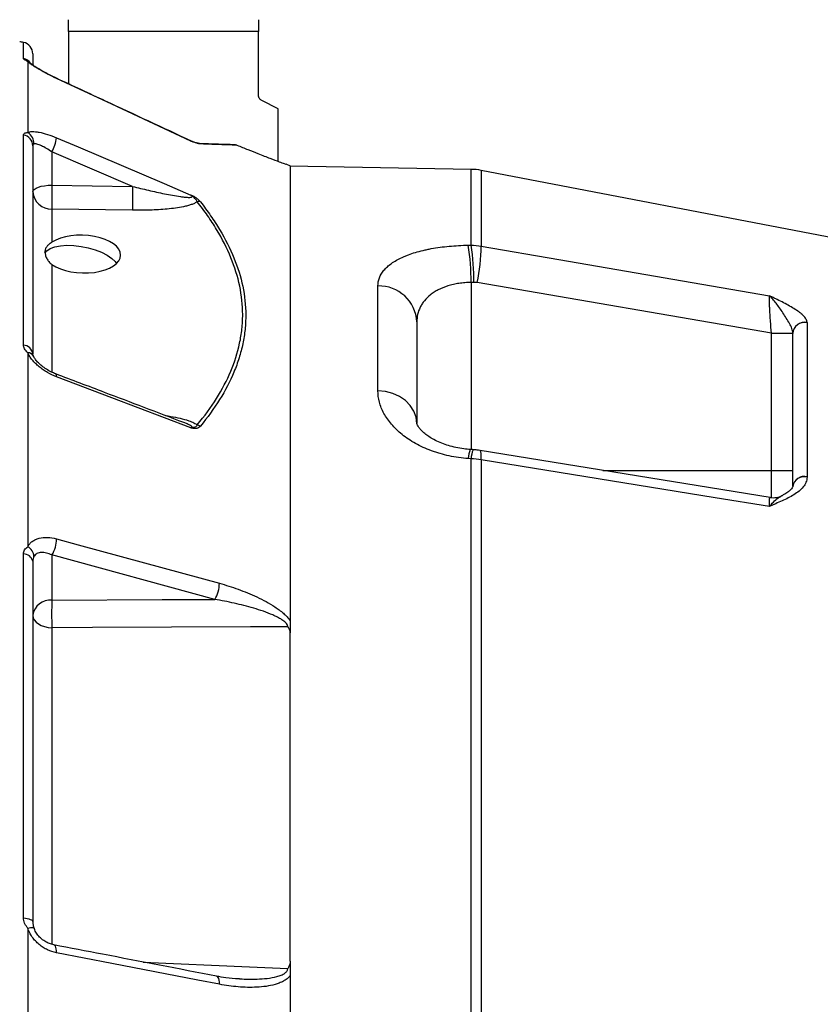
# Model space of a CAD drawing. Header units: millimetres. Extents: x 3 to 2256, y 2 to 1102.
# Tile 11 of 15: x 1694 to 1896, y 605 to 854. Entities that reach past the tile are written whole.
import ezdxf

# ---------------------------------------------------------------- set-up
doc = ezdxf.new("R2010")
doc.units = ezdxf.units.MM

msp = doc.modelspace()

# ---------------------------------------------------------------- linework, layer by layer
at = {"color": 7, "linetype": 'Continuous', "lineweight": 25}
for p, q in [((1753.92, 850.65), (1705.92, 850.65)), ((1705.92, 850.65), (1705.92, 837.44)), ((1753.92, 834.58), (1753.92, 850.65)), ((1696.92, 844.99), (1696.92, 842.29)), ((1695.62, 843.07), (1695.62, 825.12)), ((1702.91, 838.85), (1702.56, 839.02)), ((1758.92, 831.15), (1754.75, 833.24)), ((1758.92, 817.86), (1758.92, 831.15)), ((1694.54, 771.46), (1694.54, 824.53)), ((1696.92, 821.79), (1696.92, 769.17)), ((1701.75, 820.24), (1701.75, 811.87)), ((1722.12, 811.55), (1701.75, 820.24)), ((1761.99, 816.62), (1760.89, 817.13)), ((1807.63, 815.85), (1761.86, 816.65)), ((1905.92, 797.23), (1810.19, 815.59)), ((1701.75, 811.87), (1722.12, 811.55)), ((1722.12, 805.51), (1701.75, 805.83)), ((1701.75, 805.83), (1701.75, 797.44)), ((1806.92, 796.69), (1807.63, 796.7)), ((1784.1, 759.9), (1784.1, 786.39)), ((1883.49, 774.44), (1809.18, 787.24)), ((1793.92, 777.34), (1793.92, 751.69)), ((1892.49, 777.11), (1892.49, 738.18)), ((1883.49, 739.81), (1883.49, 774.44)), ((1883.49, 774.44), (1888.92, 774.44)), ((1888.92, 735.84), (1888.92, 774.39)), ((1695.62, 769.53), (1695.62, 720.51)), ((1883.16, 732.97), (1809.91, 744.83)), ((1807.63, 742.73), (1806.92, 742.78)), ((1807.63, 555.62), (1807.63, 742.73)), ((1810.19, 742.49), (1810.19, 555.62)), ((1883.49, 739.81), (1888.92, 739.81)), ((1888.92, 735.84), (1888.92, 735.83)), ((1694.54, 626.79), (1694.54, 718.7)), ((1696.92, 716.86), (1696.92, 625.72)), ((1701.75, 718.46), (1701.75, 707.03)), ((1742.88, 707.23), (1701.75, 718.46)), ((1695.62, 624.21), (1695.62, 557.24))]:
    msp.add_line(p, q, dxfattribs=at)
at = {"color": 8, "linetype": 'Continuous', "lineweight": 25}
for p, q in [((1694.54, 843.84), (1694.54, 847.93)), ((1702.91, 838.81), (1702.91, 838.85)), ((1807.63, 796.7), (1807.63, 815.85)), ((1810.19, 815.59), (1810.19, 796.46)), ((1701.75, 791.82), (1701.75, 764.6)), ((1807.62, 787.3), (1807.62, 745.07)), ((1840.92, 739.81), (1883.49, 739.81)), ((1883.49, 732.93), (1883.49, 739.81)), ((1701.75, 700.08), (1701.75, 620.13))]:
    msp.add_line(p, q, dxfattribs=at)
at = {"color": 7, "linetype": 'Continuous', "lineweight": 25, "flags": 128}
for points in [[(1736.87, 823), (1716.87, 832.31), (1702.91, 838.81)], [(1702.91, 823.82), (1708.35, 821.5), (1730.09, 812.24), (1736.87, 809.34)], [(1696.92, 810.16), (1697.02, 810.49), (1697.29, 810.8), (1697.73, 811.09), (1698.33, 811.35), (1699.06, 811.56), (1699.89, 811.72), (1700.8, 811.83), (1701.75, 811.87)], [(1699.94, 794.67), (1700.46, 795.3), (1701.32, 795.85), (1702.48, 796.28), (1703.9, 796.55), (1705.52, 796.66), (1707.27, 796.61), (1709.1, 796.4), (1710.92, 796.03), (1712.68, 795.52), (1714.3, 794.89), (1715.71, 794.16), (1716.88, 793.37), (1717.74, 792.54), (1718.07, 792.09)], [(1810.19, 796.46), (1829.83, 793.09), (1882.98, 783.94)], [(1736.87, 750.55), (1716.87, 758.15), (1702.91, 763.45)], [(1793.92, 751.69), (1793.74, 753.28), (1793.18, 754.8), (1792.27, 756.21), (1791.06, 757.45), (1789.57, 758.47), (1787.87, 759.24), (1786.02, 759.72), (1784.1, 759.9)], [(1808.14, 745.03), (1807.97, 745.05), (1807.43, 745.08)], [(1882.98, 730.67), (1869.29, 732.9), (1810.19, 742.49)], [(1702.91, 722.51), (1708.35, 721.02), (1730.09, 715.09), (1744.04, 711.29)], [(1701.75, 707.03), (1729.59, 707.16), (1742.88, 707.23)], [(1696.92, 703.2), (1697.02, 702.61), (1697.29, 702.03), (1697.73, 701.5), (1698.33, 701.03), (1699.06, 700.64), (1699.89, 700.34), (1700.8, 700.15), (1701.75, 700.08)], [(1761.31, 700.33), (1751.94, 700.29), (1711.98, 700.12), (1701.75, 700.08)], [(1694.54, 626.79), (1695.03, 626.73), (1695.49, 626.65), (1695.9, 626.54), (1696.25, 626.41), (1696.54, 626.26), (1696.75, 626.09), (1696.88, 625.91), (1696.92, 625.72)], [(1744.04, 610.02), (1738.6, 611.07), (1716.87, 615.26), (1702.91, 617.95)]]:
    msp.add_lwpolyline(points, dxfattribs=at)
at = {"color": 8, "linetype": 'Continuous', "lineweight": 25, "flags": 128}
for points in [[(1702.91, 763.45), (1702.91, 763.78), (1702.85, 764.02), (1702.75, 764.16), (1702.7, 764.18)], [(1810.19, 742.49), (1810.21, 743.37), (1810.17, 744.05), (1810.1, 744.53), (1809.99, 744.78), (1809.91, 744.83)], [(1695.62, 624.21), (1695.98, 624.29), (1696.3, 624.34), (1696.57, 624.37), (1696.81, 624.37), (1696.99, 624.35), (1697.11, 624.31), (1697.18, 624.25), (1697.19, 624.23)], [(1702.91, 617.95), (1702.91, 618.47), (1702.85, 618.94), (1702.75, 619.34), (1702.61, 619.65), (1702.43, 619.86), (1702.22, 619.97), (1702.2, 619.97)], [(1724.77, 615.63), (1751.69, 614.45), (1761.31, 614.02)], [(1744.04, 610.02), (1744.03, 610.55), (1743.98, 611.03), (1743.88, 611.43), (1743.74, 611.74), (1743.56, 611.95), (1743.35, 612.06), (1743.34, 612.06)]]:
    msp.add_lwpolyline(points, dxfattribs=at)
at = {"color": 7, "linetype": 'Continuous', "lineweight": 25}
for centre, radius, start, end in [((1693.51, 843.03), 5, 78.1058, 89), ((1693.92, 844.99), 3, 0, 78.1058), ((1694.07, 821.71), 2.85, 1.5377, 80.5164), ((1694, 822.37), 3.19, 357.7516, 59.5089), ((1693.03, 825.05), 9.95, 331.1079, 352.9204), ((1739.26, 827.43), 4.99, 245.185, 247.2652), ((1738.4, 820.73), 1.74, 61.244, 87.9215), ((1807.37, 800.85), 15, 79.1425, 89), ((1784.17, 808.85), 82.47, 177.9027, 182.0973), ((1804.54, 808.53), 82.47, 177.9027, 182.0973), ((1701.58, 810.5), 4.67, 184.2201, 272.0086), ((1738.79, 805.88), 1.82, 75.6426, 100.3068), ((1752.75, 787.95), 54.87, 359.325, 9.1673), ((1753.48, 787.96), 54.86, 359.323, 9.1687), ((1755.85, 797.76), 54.36, 348.8417, 358.6332), ((1784.39, 776.85), 9.54, 2.9315, 91.7795), ((1891.87, 774.27), 2.96, 78.0356, 176.7054), ((1891.86, 774.24), 2.94, 77.6326, 177.0934), ((1694.37, 768.9), 2.57, 6.1595, 86.1561), ((1737.93, 749.05), 2.32, 55.6317, 76.6502), ((1891.76, 735.4), 2.87, 75.3045, 171.1951), ((1891.74, 735.35), 2.85, 74.7384, 170.8805), ((1883.92, 737.91), 5, 261.2089, 297.7421), ((1695.5, 722.44), 7.41, 327.4642, 0.4871), ((1694.26, 717.91), 2.94, 2.6158, 62.3415), ((1694.61, 716.33), 2.37, 12.9044, 91.7169), ((1736.63, 711.21), 7.41, 327.447, 0.5764), ((1701.36, 702.56), 4.49, 85.0821, 171.7652), ((1786.14, 703.55), 84.47, 177.6406, 182.3594)]:
    msp.add_arc(centre, radius, start, end, dxfattribs=at)
at = {"color": 8, "linetype": 'Continuous', "lineweight": 25}
for centre, radius, start, end in [((1693.94, 840.9), 3, 35, 78.3402), ((1694.73, 840.79), 2.45, 47.0274, 68.6487), ((1695.61, 767.85), 1.68, 28.2956, 89.6493), ((1812.86, 742.66), 5.95, 155.9365, 178.8311), ((1813.58, 742.61), 5.95, 155.9393, 178.8333)]:
    msp.add_arc(centre, radius, start, end, dxfattribs=at)
at = {"color": 7, "linetype": 'Continuous', "lineweight": 25}
for centre, major_axis, ratio, start_param, end_param in [((1709.5, 794.44), (9.59, -0.31), 0.496838, 3.786981, 8.811345), ((2330.87, 501.65), (3372.81, 0), 0.08573, 1.726351, 1.726564)]:
    msp.add_ellipse(centre, major_axis=major_axis, ratio=ratio, start_param=start_param, end_param=end_param, dxfattribs=at)
for points in [[(1705.92, 850.65), (1705.92, 851.79), (1705.92, 852.81), (1705.92, 853.65)], [(1753.92, 853.65), (1753.92, 852.81), (1753.92, 851.78), (1753.92, 850.65)], [(1738.47, 822.47), (1742.5, 822.33), (1745.6, 822.22), (1747.57, 822.15)], [(1747.57, 822.15), (1747.88, 822.14), (1748.19, 822.08), (1748.49, 821.95)], [(1807.63, 796.7), (1808.49, 796.69), (1809.35, 796.62), (1810.19, 796.46)], [(1809.18, 787.24), (1808.9, 787.29), (1808.61, 787.31), (1808.33, 787.31)], [(1892.49, 777.16), (1892.49, 777.15), (1892.49, 777.13), (1892.49, 777.11)], [(1888.92, 774.39), (1888.92, 774.41), (1888.92, 774.42), (1888.92, 774.44)], [(1810.19, 742.49), (1809.35, 742.62), (1808.49, 742.7), (1807.63, 742.73)], [(1892.49, 738.18), (1892.49, 738.15), (1892.49, 738.13), (1892.49, 738.1)], [(1761.92, 701.8), (1761.92, 701.3), (1761.92, 700.31), (1761.92, 699.3), (1761.92, 698.8)], [(1761.92, 615.84), (1761.92, 615.24), (1761.92, 614.03), (1761.92, 612.83), (1761.92, 612.23)]]:
    msp.add_open_spline(points, degree=3, dxfattribs=at)
for points, knots in [([(1695.62, 843.07), (1695.47, 843.17), (1695.33, 843.25), (1695.07, 843.41), (1694.95, 843.48), (1694.75, 843.6), (1694.68, 843.66), (1694.57, 843.76), (1694.54, 843.8), (1694.54, 843.84)], [0, 0, 0, 0, 0.25, 0.25, 0.5, 0.5, 0.75, 0.75, 1, 1, 1, 1]), ([(1702.91, 838.81), (1702.13, 839.17), (1701.37, 839.55), (1700.25, 840.12), (1699.88, 840.32), (1699.18, 840.71), (1698.84, 840.9), (1698.2, 841.27), (1697.89, 841.46), (1697.3, 841.83), (1697.03, 842), (1696.54, 842.34), (1696.32, 842.5), (1695.93, 842.8), (1695.76, 842.94), (1695.62, 843.07)], [0, 0, 0, 0, 0.25, 0.25, 0.375, 0.375, 0.5, 0.5, 0.625, 0.625, 0.75, 0.75, 0.875, 0.875, 1, 1, 1, 1]), ([(1696.42, 842.57), (1696.39, 842.59), (1696.3, 842.68), (1696.26, 842.72), (1696.28, 842.7), (1696.28, 842.7)], [0, 0, 0, 0, 0.2547768, 0.9984124, 1, 1, 1, 1]), ([(1701.66, 839.45), (1701.17, 839.69), (1700.21, 840.18), (1698.95, 840.88), (1697.87, 841.53), (1697.1, 842.04), (1696.58, 842.42), (1696.46, 842.53), (1696.4, 842.58)], [0, 0, 0, 0, 0.201911, 0.399455, 0.570217, 0.749501, 0.884728, 1, 1, 1, 1]), ([(1702.91, 838.85), (1702.49, 839.05), (1702.06, 839.24), (1701.66, 839.45), (1701.66, 839.45)], [0, 0, 0, 0, 0.999983, 1, 1, 1, 1]), ([(1737.14, 822.91), (1729.85, 826.31), (1718.44, 831.63), (1707.02, 836.93), (1702.91, 838.85)], [0, 0, 0, 0, 0.639597, 1, 1, 1, 1]), ([(1754.75, 833.24), (1754.66, 833.28), (1754.57, 833.34), (1754.4, 833.48), (1754.31, 833.56), (1754.15, 833.78), (1754.07, 833.91), (1753.96, 834.21), (1753.92, 834.39), (1753.92, 834.58)], [0, 0, 0, 0, 0.25, 0.25, 0.5, 0.5, 0.75, 0.75, 1, 1, 1, 1]), ([(1694.54, 824.53), (1694.54, 824.61), (1694.57, 824.7), (1694.68, 824.85), (1694.75, 824.91), (1694.95, 825.02), (1695.07, 825.06), (1695.33, 825.11), (1695.47, 825.13), (1695.62, 825.12)], [0, 0, 0, 0, 0.25, 0.25, 0.5, 0.5, 0.75, 0.75, 1, 1, 1, 1]), ([(1695.62, 825.12), (1695.76, 825.21), (1695.93, 825.27), (1696.32, 825.36), (1696.54, 825.39), (1697.04, 825.4), (1697.31, 825.39), (1697.88, 825.33), (1698.19, 825.29), (1699.17, 825.1), (1699.87, 824.92), (1701.37, 824.44), (1702.13, 824.15), (1702.91, 823.82)], [0, 0, 0, 0, 0.125, 0.125, 0.25, 0.25, 0.375, 0.375, 0.5, 0.5, 0.75, 0.75, 1, 1, 1, 1]), ([(1697.19, 822.25), (1697.11, 822.22), (1697.04, 822.15), (1696.95, 821.99), (1696.92, 821.89), (1696.92, 821.79)], [0, 0, 0, 0, 0.5, 0.5, 1, 1, 1, 1]), ([(1701.75, 820.24), (1701.28, 820.56), (1700.82, 820.85), (1699.92, 821.39), (1699.49, 821.62), (1698.88, 821.9), (1698.68, 821.98), (1698.31, 822.12), (1698.13, 822.18), (1697.81, 822.26), (1697.66, 822.28), (1697.4, 822.29), (1697.29, 822.28), (1697.19, 822.25)], [0, 0, 0, 0, 0.25, 0.25, 0.5, 0.5, 0.625, 0.625, 0.75, 0.75, 0.875, 0.875, 1, 1, 1, 1]), ([(1739.24, 822.26), (1739.13, 822.26), (1739.01, 822.27), (1738.7, 822.34), (1738.51, 822.38), (1738.11, 822.51), (1737.88, 822.58), (1737.51, 822.72), (1737.39, 822.78), (1737.13, 822.88), (1737, 822.94), (1736.87, 823)], [0, 0, 0, 0, 0.25, 0.25, 0.5, 0.5, 0.75, 0.75, 0.875, 0.875, 1, 1, 1, 1]), ([(1738.47, 822.47), (1738.41, 822.47), (1738.34, 822.48), (1738.14, 822.53), (1738.02, 822.57), (1737.73, 822.67), (1737.57, 822.74), (1737.32, 822.83), (1737.24, 822.87), (1737.06, 822.93), (1736.97, 822.96), (1736.87, 823)], [0, 0, 0, 0, 0.25, 0.25, 0.5, 0.5, 0.75, 0.75, 0.875, 0.875, 1, 1, 1, 1]), ([(1748.49, 821.95), (1748, 821.97), (1747.44, 821.99), (1746.17, 822.03), (1745.46, 822.05), (1743.91, 822.1), (1743.06, 822.13), (1741.24, 822.19), (1740.27, 822.22), (1739.24, 822.26)], [0, 0, 0, 0, 0.25, 0.25, 0.5, 0.5, 0.75, 0.75, 1, 1, 1, 1]), ([(1748.49, 821.95), (1749.42, 821.57), (1751.31, 820.81), (1754.17, 819.67), (1756.95, 818.6), (1759.2, 817.75), (1760.51, 817.27), (1761.03, 817.08), (1760.9, 817.12), (1760.89, 817.13)], [0, 0, 0, 0, 0.128935, 0.259687, 0.444517, 0.635528, 0.807648, 0.985142, 1, 1, 1, 1]), ([(1761.92, 816.65), (1761.92, 816.65), (1761.92, 816.01), (1761.92, 813.46), (1761.92, 811.55), (1761.92, 806.49), (1761.92, 803.33), (1761.92, 795.81), (1761.92, 791.44), (1761.92, 781.55), (1761.92, 776.03), (1761.92, 763.9), (1761.92, 757.28), (1761.92, 743.05), (1761.92, 735.43), (1761.92, 719.28), (1761.92, 710.74), (1761.92, 701.8)], [0, 0, 0, 0, 0.125, 0.125, 0.25, 0.25, 0.375, 0.375, 0.5, 0.5, 0.625, 0.625, 0.75, 0.75, 0.875, 0.875, 1, 1, 1, 1]), ([(1722.12, 811.55), (1723.46, 811.21), (1724.81, 810.88), (1727.5, 810.25), (1728.85, 809.95), (1730.86, 809.54), (1731.53, 809.41), (1732.86, 809.17), (1733.53, 809.06), (1734.52, 808.92), (1734.85, 808.88), (1735.5, 808.81), (1735.82, 808.78), (1736.29, 808.77), (1736.44, 808.77), (1736.74, 808.79), (1736.88, 808.8), (1737.04, 808.86), (1737.09, 808.89), (1737.15, 808.96), (1737.16, 809), (1737.13, 809.1), (1737.09, 809.15), (1736.99, 809.25), (1736.94, 809.3), (1736.87, 809.34)], [0, 0, 0, 0, 0.25, 0.25, 0.5, 0.5, 0.625, 0.625, 0.75, 0.75, 0.8125, 0.8125, 0.875, 0.875, 0.90625, 0.90625, 0.9375, 0.9375, 0.953125, 0.953125, 0.96875, 0.96875, 0.984375, 0.984375, 1, 1, 1, 1]), ([(1739.24, 807.64), (1739.13, 807.78), (1739, 807.92), (1738.77, 808.14), (1738.69, 808.21), (1738.51, 808.36), (1738.41, 808.44), (1738.21, 808.59), (1738.1, 808.66), (1737.87, 808.81), (1737.76, 808.88), (1737.51, 809.02), (1737.39, 809.09), (1737.13, 809.22), (1737, 809.28), (1736.87, 809.34)], [0, 0, 0, 0, 0.25, 0.25, 0.375, 0.375, 0.5, 0.5, 0.625, 0.625, 0.75, 0.75, 0.875, 0.875, 1, 1, 1, 1]), ([(1738.47, 807.67), (1738.41, 807.79), (1738.34, 807.92), (1738.14, 808.2), (1738.02, 808.34), (1737.73, 808.63), (1737.57, 808.78), (1737.32, 809), (1737.24, 809.07), (1737.06, 809.21), (1736.97, 809.28), (1736.87, 809.34)], [0, 0, 0, 0, 0.25, 0.25, 0.5, 0.5, 0.75, 0.75, 0.875, 0.875, 1, 1, 1, 1]), ([(1738.47, 807.67), (1738.26, 807.52), (1738.02, 807.39), (1737.5, 807.14), (1737.21, 807.03), (1736.61, 806.83), (1736.3, 806.73), (1735.66, 806.57), (1735.34, 806.49), (1734.34, 806.28), (1733.66, 806.16), (1732.27, 805.97), (1731.56, 805.88), (1729.41, 805.68), (1727.97, 805.59), (1725.06, 805.5), (1723.59, 805.49), (1722.12, 805.51)], [0, 0, 0, 0, 0.0625, 0.0625, 0.125, 0.125, 0.1875, 0.1875, 0.25, 0.25, 0.375, 0.375, 0.5, 0.5, 0.75, 0.75, 1, 1, 1, 1]), ([(1738.47, 751.31), (1742.1, 755.7), (1744.96, 760.21), (1747.9, 767.17), (1748.65, 769.52), (1749.41, 773.1), (1749.61, 774.3), (1749.86, 776.73), (1749.93, 777.94), (1749.93, 783.98), (1748.9, 788.77), (1745.98, 795.92), (1744.77, 798.29), (1742.63, 801.84), (1741.87, 803.01), (1740.24, 805.35), (1739.38, 806.51), (1738.47, 807.67)], [0, 0, 0, 0, 0.25, 0.25, 0.375, 0.375, 0.4375, 0.4375, 0.5, 0.5, 0.75, 0.75, 0.875, 0.875, 0.9375, 0.9375, 1, 1, 1, 1]), ([(1739.24, 807.64), (1740.15, 806.48), (1741.01, 805.32), (1742.63, 802.98), (1743.4, 801.8), (1745.53, 798.25), (1746.74, 795.87), (1749.66, 788.72), (1750.69, 783.91), (1750.7, 777.86), (1750.64, 776.65), (1750.4, 774.22), (1750.21, 773.01), (1749.71, 770.6), (1749.39, 769.4), (1748.64, 767.01), (1748.21, 765.82), (1745.75, 759.94), (1742.87, 755.39), (1739.24, 750.96)], [0, 0, 0, 0, 0.0625, 0.0625, 0.125, 0.125, 0.25, 0.25, 0.5, 0.5, 0.5625, 0.5625, 0.625, 0.625, 0.6875, 0.6875, 0.75, 0.75, 1, 1, 1, 1]), ([(1701.75, 797.44), (1701.45, 797.24), (1701.19, 797.06), (1700.86, 796.78), (1700.76, 796.69), (1700.57, 796.5), (1700.49, 796.4), (1700.26, 796.1), (1700.15, 795.9), (1700.04, 795.57), (1700.02, 795.45), (1699.98, 795.21), (1699.97, 795.09), (1699.97, 794.72), (1700.01, 794.45), (1700.12, 794.05), (1700.17, 793.91), (1700.28, 793.63), (1700.34, 793.49), (1700.57, 793.07), (1700.75, 792.8), (1701.19, 792.28), (1701.45, 792.04), (1701.75, 791.82)], [0, 0, 0, 0, 0.125, 0.125, 0.1875, 0.1875, 0.25, 0.25, 0.375, 0.375, 0.4375, 0.4375, 0.5, 0.5, 0.625, 0.625, 0.6875, 0.6875, 0.75, 0.75, 0.875, 0.875, 1, 1, 1, 1]), ([(1784.1, 786.39), (1784.1, 787.09), (1784.22, 787.78), (1784.72, 789.1), (1785.1, 789.74), (1785.87, 790.66), (1786.15, 790.96), (1786.79, 791.54), (1787.14, 791.82), (1788.28, 792.64), (1789.16, 793.14), (1790.43, 793.73), (1790.69, 793.84), (1791.23, 794.06), (1791.51, 794.17), (1792.35, 794.49), (1792.94, 794.68), (1794.17, 795.05), (1794.81, 795.22), (1795.82, 795.46), (1796.16, 795.54), (1796.85, 795.68), (1797.21, 795.75), (1799.01, 796.08), (1800.51, 796.29), (1802.85, 796.5), (1803.65, 796.56), (1805.27, 796.65), (1806.09, 796.68), (1806.92, 796.69)], [0, 0, 0, 0, 0.125, 0.125, 0.25, 0.25, 0.3125, 0.3125, 0.375, 0.375, 0.5, 0.5, 0.53125, 0.53125, 0.5625, 0.5625, 0.625, 0.625, 0.6875, 0.6875, 0.71875, 0.71875, 0.75, 0.75, 0.875, 0.875, 0.9375, 0.9375, 1, 1, 1, 1]), ([(1807.62, 787.3), (1807.09, 787.29), (1806.57, 787.26), (1805.56, 787.17), (1805.06, 787.11), (1804.08, 786.96), (1803.61, 786.87), (1802.68, 786.65), (1802.22, 786.53), (1800.89, 786.12), (1800.08, 785.79), (1798.98, 785.23), (1798.63, 785.03), (1797.96, 784.61), (1797.64, 784.39), (1796.75, 783.69), (1796.25, 783.2), (1795.6, 782.41), (1795.41, 782.14), (1795.05, 781.59), (1794.89, 781.3), (1794.47, 780.43), (1794.26, 779.83), (1793.99, 778.61), (1793.92, 777.98), (1793.92, 777.34)], [0, 0, 0, 0, 0.0625, 0.0625, 0.125, 0.125, 0.1875, 0.1875, 0.25, 0.25, 0.375, 0.375, 0.4375, 0.4375, 0.5, 0.5, 0.625, 0.625, 0.6875, 0.6875, 0.75, 0.75, 0.875, 0.875, 1, 1, 1, 1]), ([(1883.49, 774.44), (1883.4, 775.47), (1883.33, 776.48), (1883.24, 777.71), (1883.22, 777.95), (1883.19, 778.43), (1883.18, 778.67), (1883.14, 779.36), (1883.11, 779.8), (1883.06, 780.65), (1883.04, 781.06), (1883.01, 781.8), (1883, 782.15), (1882.99, 782.62), (1882.98, 782.77), (1882.98, 783.05), (1882.98, 783.19), (1882.97, 783.56), (1882.98, 783.77), (1882.98, 783.94)], [0, 0, 0, 0, 0.25, 0.25, 0.3125, 0.3125, 0.375, 0.375, 0.5, 0.5, 0.625, 0.625, 0.75, 0.75, 0.8125, 0.8125, 0.875, 0.875, 1, 1, 1, 1]), ([(1892.49, 777.16), (1892.48, 777.45), (1892.38, 777.74), (1892.05, 778.34), (1891.81, 778.64), (1891.36, 779.09), (1891.2, 779.24), (1890.85, 779.54), (1890.66, 779.69), (1890.08, 780.12), (1889.64, 780.41), (1888.72, 780.98), (1888.23, 781.26), (1887.22, 781.81), (1886.7, 782.08), (1885.64, 782.62), (1885.1, 782.88), (1884.3, 783.28), (1884.04, 783.41), (1883.64, 783.61), (1883.51, 783.68), (1883.24, 783.81), (1883.11, 783.88), (1882.98, 783.94)], [0, 0, 0, 0, 0.125, 0.125, 0.25, 0.25, 0.3125, 0.3125, 0.375, 0.375, 0.5, 0.5, 0.625, 0.625, 0.75, 0.75, 0.875, 0.875, 0.9375, 0.9375, 0.96875, 0.96875, 1, 1, 1, 1]), ([(1888.92, 774.44), (1888.91, 774.82), (1888.81, 775.22), (1888.5, 776.06), (1888.28, 776.5), (1887.8, 777.39), (1887.53, 777.84), (1886.98, 778.73), (1886.69, 779.17), (1886.12, 780.05), (1885.82, 780.47), (1885.25, 781.29), (1884.96, 781.68), (1884.39, 782.42), (1884.1, 782.77), (1883.68, 783.24), (1883.54, 783.39), (1883.26, 783.68), (1883.12, 783.81), (1882.98, 783.94)], [0, 0, 0, 0, 0.125, 0.125, 0.25, 0.25, 0.375, 0.375, 0.5, 0.5, 0.625, 0.625, 0.75, 0.75, 0.875, 0.875, 0.9375, 0.9375, 1, 1, 1, 1]), ([(1695.62, 769.53), (1695.47, 769.7), (1695.33, 769.86), (1695.07, 770.19), (1694.95, 770.35), (1694.75, 770.67), (1694.68, 770.83), (1694.57, 771.15), (1694.54, 771.3), (1694.54, 771.46)], [0, 0, 0, 0, 0.25, 0.25, 0.5, 0.5, 0.75, 0.75, 1, 1, 1, 1]), ([(1702.91, 763.45), (1702.13, 763.75), (1701.37, 764.11), (1700.25, 764.76), (1699.88, 764.99), (1699.18, 765.47), (1698.84, 765.73), (1698.2, 766.26), (1697.89, 766.53), (1697.3, 767.11), (1697.03, 767.41), (1696.54, 768), (1696.32, 768.3), (1695.93, 768.92), (1695.76, 769.23), (1695.62, 769.53)], [0, 0, 0, 0, 0.25, 0.25, 0.375, 0.375, 0.5, 0.5, 0.625, 0.625, 0.75, 0.75, 0.875, 0.875, 1, 1, 1, 1]), ([(1697.1, 768.65), (1697.06, 768.73), (1696.97, 768.93), (1696.92, 769.14), (1696.93, 769.15), (1696.93, 769.15)], [0, 0, 0, 0, 0.20421, 0.569745, 1, 1, 1, 1]), ([(1702.71, 764.19), (1702.34, 764.34), (1701.54, 764.66), (1700.33, 765.34), (1699.22, 766.14), (1698.29, 766.99), (1697.62, 767.76), (1697.23, 768.35), (1697.14, 768.58), (1697.11, 768.65)], [0, 0, 0, 0, 0.151486, 0.330626, 0.50685, 0.65833, 0.8151, 0.94481, 1, 1, 1, 1]), ([(1735.07, 751.89), (1728.4, 754.42), (1717.61, 758.52), (1706.82, 762.62), (1702.71, 764.18)], [0, 0, 0, 0, 0.618735, 1, 1, 1, 1]), ([(1806.92, 742.78), (1805.27, 742.9), (1803.66, 743.12), (1801.33, 743.63), (1800.56, 743.82), (1799.42, 744.15), (1799.05, 744.26), (1798.31, 744.51), (1797.94, 744.64), (1796.16, 745.3), (1794.83, 745.92), (1792.97, 746.96), (1792.37, 747.32), (1791.23, 748.08), (1790.7, 748.48), (1789.19, 749.69), (1788.3, 750.55), (1786.76, 752.35), (1786.13, 753.27), (1785.37, 754.67), (1785.14, 755.14), (1784.76, 756.09), (1784.6, 756.57), (1784.22, 758.01), (1784.1, 758.96), (1784.1, 759.9)], [0, 0, 0, 0, 0.125, 0.125, 0.1875, 0.1875, 0.21875, 0.21875, 0.25, 0.25, 0.375, 0.375, 0.4375, 0.4375, 0.5, 0.5, 0.625, 0.625, 0.75, 0.75, 0.8125, 0.8125, 0.875, 0.875, 1, 1, 1, 1]), ([(1738.47, 751.31), (1738.41, 751.19), (1738.34, 751.08), (1738.14, 750.89), (1738.02, 750.81), (1737.73, 750.7), (1737.57, 750.66), (1737.32, 750.61), (1737.24, 750.6), (1737.06, 750.57), (1736.97, 750.55), (1736.87, 750.55)], [0, 0, 0, 0, 0.25, 0.25, 0.5, 0.5, 0.75, 0.75, 0.875, 0.875, 1, 1, 1, 1]), ([(1807.44, 745.09), (1806.89, 745.14), (1805.65, 745.23), (1803.78, 745.57), (1801.9, 746.05), (1800.15, 746.67), (1798.58, 747.37), (1797.23, 748.14), (1796.11, 748.93), (1795.21, 749.72), (1794.6, 750.4), (1794.19, 751), (1793.98, 751.44), (1793.93, 751.66), (1793.92, 751.68), (1793.92, 751.69)], [0, 0, 0, 0, 0.057399, 0.130116, 0.203035, 0.273844, 0.349746, 0.423514, 0.496539, 0.575823, 0.652381, 0.729735, 0.818409, 0.908241, 1, 1, 1, 1]), ([(1739.24, 750.96), (1739.13, 750.83), (1739.01, 750.72), (1738.7, 750.53), (1738.51, 750.46), (1738.11, 750.38), (1737.88, 750.36), (1737.51, 750.4), (1737.39, 750.42), (1737.13, 750.47), (1737, 750.51), (1736.87, 750.55)], [0, 0, 0, 0, 0.25, 0.25, 0.5, 0.5, 0.75, 0.75, 0.875, 0.875, 1, 1, 1, 1]), ([(1809.9, 744.82), (1809.64, 744.86), (1809.06, 744.97), (1808.47, 744.99), (1808.14, 745)], [0, 0, 0, 0, 0.4452405, 1, 1, 1, 1]), ([(1892.49, 738.1), (1892.48, 737.88), (1892.46, 737.66), (1892.36, 737.22), (1892.3, 737.01), (1892.05, 736.39), (1891.81, 736), (1891.22, 735.26), (1890.86, 734.91), (1890.08, 734.26), (1889.65, 733.95), (1888.72, 733.38), (1888.23, 733.12), (1887.22, 732.6), (1886.7, 732.36), (1885.64, 731.88), (1885.1, 731.64), (1884.3, 731.28), (1884.04, 731.16), (1883.51, 730.92), (1883.24, 730.8), (1882.98, 730.67)], [0, 0, 0, 0, 0.0625, 0.0625, 0.125, 0.125, 0.25, 0.25, 0.375, 0.375, 0.5, 0.5, 0.625, 0.625, 0.75, 0.75, 0.875, 0.875, 0.9375, 0.9375, 1, 1, 1, 1]), ([(1888.92, 735.83), (1888.92, 735.79), (1888.91, 735.69), (1888.77, 735.39), (1888.36, 734.89), (1887.63, 734.3), (1886.9, 733.82), (1886.39, 733.57), (1886.27, 733.51)], [0, 0, 0, 0, 0.162971, 0.34188, 0.531884, 0.728898, 0.934681, 1, 1, 1, 1]), ([(1695.62, 720.51), (1695.76, 720.78), (1695.93, 721.03), (1696.32, 721.48), (1696.54, 721.69), (1697.04, 722.05), (1697.31, 722.21), (1697.88, 722.47), (1698.19, 722.58), (1699.17, 722.83), (1699.87, 722.9), (1701.37, 722.84), (1702.13, 722.72), (1702.91, 722.51)], [0, 0, 0, 0, 0.125, 0.125, 0.25, 0.25, 0.375, 0.375, 0.5, 0.5, 0.75, 0.75, 1, 1, 1, 1]), ([(1694.54, 718.7), (1694.54, 718.89), (1694.57, 719.08), (1694.68, 719.43), (1694.75, 719.6), (1694.95, 719.91), (1695.07, 720.05), (1695.33, 720.3), (1695.47, 720.41), (1695.62, 720.51)], [0, 0, 0, 0, 0.25, 0.25, 0.5, 0.5, 0.75, 0.75, 1, 1, 1, 1]), ([(1701.75, 718.46), (1701.28, 718.67), (1700.82, 718.83), (1699.92, 719.04), (1699.49, 719.08), (1698.88, 719.05), (1698.68, 719.02), (1698.31, 718.93), (1698.13, 718.87), (1697.81, 718.7), (1697.66, 718.6), (1697.4, 718.35), (1697.29, 718.2), (1697.19, 718.04)], [0, 0, 0, 0, 0.25, 0.25, 0.5, 0.5, 0.625, 0.625, 0.75, 0.75, 0.875, 0.875, 1, 1, 1, 1]), ([(1697.19, 718.04), (1697.11, 717.88), (1697.04, 717.69), (1696.95, 717.29), (1696.92, 717.08), (1696.92, 716.86)], [0, 0, 0, 0, 0.5, 0.5, 1, 1, 1, 1]), ([(1744.04, 711.29), (1745.63, 710.85), (1747.22, 710.35), (1750.38, 709.21), (1751.95, 708.57), (1754.29, 707.47), (1755.07, 707.08), (1756.6, 706.24), (1757.35, 705.8), (1758.45, 705.07), (1758.81, 704.82), (1759.52, 704.29), (1759.87, 704.02), (1760.53, 703.44), (1760.84, 703.14), (1761.43, 702.5), (1761.7, 702.16), (1761.92, 701.8)], [0, 0, 0, 0, 0.25, 0.25, 0.5, 0.5, 0.625, 0.625, 0.75, 0.75, 0.8125, 0.8125, 0.875, 0.875, 0.9375, 0.9375, 1, 1, 1, 1]), ([(1761.31, 700.33), (1761.32, 700.42), (1761.3, 700.5), (1761.26, 700.68), (1761.22, 700.77), (1761.08, 701.02), (1760.95, 701.18), (1760.66, 701.48), (1760.5, 701.62), (1760.16, 701.87), (1759.99, 701.99), (1759.45, 702.34), (1759.08, 702.55), (1758.31, 702.94), (1757.92, 703.12), (1756.74, 703.63), (1755.95, 703.93), (1754.34, 704.5), (1753.52, 704.76), (1751.08, 705.48), (1749.44, 705.89), (1746.16, 706.63), (1744.52, 706.95), (1742.88, 707.23)], [0, 0, 0, 0, 0.015625, 0.015625, 0.03125, 0.03125, 0.0625, 0.0625, 0.09375, 0.09375, 0.125, 0.125, 0.1875, 0.1875, 0.25, 0.25, 0.375, 0.375, 0.5, 0.5, 0.75, 0.75, 1, 1, 1, 1]), ([(1761.92, 698.8), (1761.92, 699.07), (1761.88, 699.34), (1761.73, 699.73), (1761.67, 699.86), (1761.55, 700.05), (1761.51, 700.11), (1761.42, 700.22), (1761.37, 700.28), (1761.31, 700.33)], [0, 0, 0, 0, 0.5, 0.5, 0.75, 0.75, 0.875, 0.875, 1, 1, 1, 1]), ([(1761.92, 615.84), (1761.92, 630.77), (1761.92, 645.27), (1761.92, 673.03), (1761.92, 686.3), (1761.92, 698.8)], [0, 0, 0, 0, 0.5, 0.5, 1, 1, 1, 1]), ([(1695.62, 624.21), (1695.47, 624.41), (1695.33, 624.6), (1695.07, 625.01), (1694.95, 625.22), (1694.75, 625.66), (1694.68, 625.88), (1694.57, 626.32), (1694.54, 626.56), (1694.54, 626.79)], [0, 0, 0, 0, 0.25, 0.25, 0.5, 0.5, 0.75, 0.75, 1, 1, 1, 1]), ([(1696.92, 625.72), (1696.92, 625.47), (1696.95, 625.21), (1697.04, 624.69), (1697.11, 624.43), (1697.19, 624.17)], [0, 0, 0, 0, 0.5, 0.5, 1, 1, 1, 1]), ([(1702.21, 619.99), (1701.85, 620.07), (1701.09, 620.24), (1699.94, 620.84), (1698.86, 621.66), (1698, 622.64), (1697.44, 623.53), (1697.27, 624.07), (1697.22, 624.24)], [0, 0, 0, 0, 0.179371, 0.379246, 0.571769, 0.753219, 0.923655, 1, 1, 1, 1]), ([(1702.91, 617.95), (1702.13, 618.1), (1701.37, 618.35), (1700.25, 618.89), (1699.88, 619.09), (1699.18, 619.55), (1698.84, 619.8), (1698.2, 620.34), (1697.89, 620.63), (1697.3, 621.27), (1697.03, 621.6), (1696.54, 622.3), (1696.32, 622.66), (1695.93, 623.42), (1695.76, 623.82), (1695.62, 624.21)], [0, 0, 0, 0, 0.25, 0.25, 0.375, 0.375, 0.5, 0.5, 0.625, 0.625, 0.75, 0.75, 0.875, 0.875, 1, 1, 1, 1]), ([(1743.34, 612.06), (1733.74, 613.91), (1720.03, 616.54), (1706.32, 619.18), (1702.21, 619.97)], [0, 0, 0, 0, 0.7, 1, 1, 1, 1]), ([(1761.92, 615.84), (1761.92, 615.51), (1761.88, 615.19), (1761.73, 614.73), (1761.67, 614.58), (1761.55, 614.36), (1761.51, 614.29), (1761.42, 614.15), (1761.37, 614.09), (1761.31, 614.02)], [0, 0, 0, 0, 0.5, 0.5, 0.75, 0.75, 0.875, 0.875, 1, 1, 1, 1]), ([(1749.25, 611.34), (1749.14, 611.35), (1747.96, 611.35), (1745.98, 611.55), (1744.11, 611.91), (1743.34, 612.05)], [0, 0, 0, 0, 0.056711, 0.608927, 1, 1, 1, 1]), ([(1761.92, 612.22), (1761.81, 612.07), (1761.69, 611.92), (1761.42, 611.65), (1761.28, 611.52), (1760.85, 611.17), (1760.53, 610.97), (1759.87, 610.61), (1759.52, 610.45), (1758.82, 610.18), (1758.46, 610.06), (1757.36, 609.75), (1756.61, 609.6), (1755.08, 609.38), (1754.3, 609.31), (1751.96, 609.19), (1750.38, 609.23), (1747.22, 609.49), (1745.63, 609.72), (1744.04, 610.02)], [0, 0, 0, 0, 0.03125, 0.03125, 0.0625, 0.0625, 0.125, 0.125, 0.1875, 0.1875, 0.25, 0.25, 0.375, 0.375, 0.5, 0.5, 0.75, 0.75, 1, 1, 1, 1]), ([(1761.92, 612.23), (1761.92, 602.7), (1761.92, 593), (1761.92, 573.35), (1761.92, 563.4), (1761.92, 553.37)], [0, 0, 0, 0, 0.5, 0.5, 1, 1, 1, 1])]:
    msp.add_open_spline(points, degree=3, knots=knots, dxfattribs=at)
at = {"color": 8, "linetype": 'Continuous', "lineweight": 25}
for points, knots in [([(1736.87, 823), (1736.95, 822.97), (1737.07, 822.94), (1737.15, 822.91), (1737.14, 822.91), (1737.14, 822.91)], [0, 0, 0, 0, 0.5954911, 0.8964411, 1, 1, 1, 1]), ([(1730.45, 753.64), (1730.9, 753.59), (1732.16, 753.43), (1734.14, 753.01), (1736.1, 752.47), (1737.59, 751.89), (1738.2, 751.48), (1738.47, 751.31)], [0, 0, 0, 0, 0.150037, 0.413441, 0.681215, 0.860888, 1, 1, 1, 1]), ([(1736.87, 750.55), (1736.95, 750.57), (1737.07, 750.6), (1737.15, 750.69), (1737.16, 750.77), (1737.11, 750.86), (1737, 750.97), (1736.63, 751.23), (1735.96, 751.54), (1735.35, 751.77), (1735.07, 751.88)], [0, 0, 0, 0, 0.1078669, 0.1623809, 0.217308, 0.2429076, 0.3204394, 0.3995825, 0.7192289, 1, 1, 1, 1]), ([(1882.98, 730.67), (1882.98, 731.07), (1882.97, 732.13), (1883.02, 732.98), (1883.11, 732.87), (1883.14, 732.83)], [0, 0, 0, 0, 0.291576, 0.777271, 1, 1, 1, 1]), ([(1882.98, 730.67), (1882.98, 730.67), (1883, 730.69), (1883.04, 730.75), (1883.16, 730.89), (1883.38, 731.16), (1883.96, 731.82), (1884.88, 732.67), (1885.78, 733.24), (1886.21, 733.47), (1886.25, 733.49)], [0, 0, 0, 0, 0.002649, 0.014977, 0.041202, 0.110846, 0.218849, 0.587684, 0.962423, 1, 1, 1, 1]), ([(1749.25, 611.38), (1750.69, 611.33), (1752.99, 611.25), (1756.11, 611.47), (1758.14, 611.82), (1759.65, 612.29), (1760.55, 612.74), (1761.1, 613.27), (1761.3, 613.71), (1761.31, 613.94), (1761.31, 614.02)], [0, 0, 0, 0, 0.325144, 0.518455, 0.711347, 0.799453, 0.886978, 0.946992, 0.980471, 1, 1, 1, 1])]:
    msp.add_open_spline(points, degree=3, knots=knots, dxfattribs=at)

doc.saveas('drawing.dxf')
